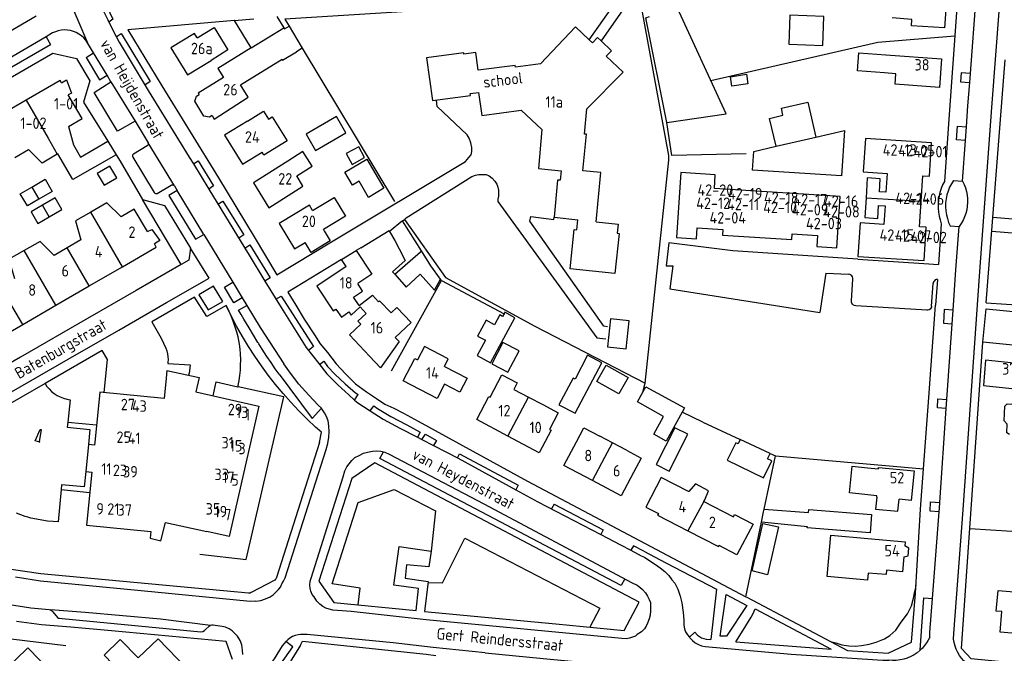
# Model space of a CAD drawing. Header units: metres. Extents: x 226218 to 240385, y 439369 to 449677.
# Tile 228 of 256: x 235729 to 235944, y 444626 to 444765. Entities that reach past the tile are written whole.
import ezdxf

# ---------------------------------------------------------------- set-up
doc = ezdxf.new("R2010")
doc.units = ezdxf.units.M
doc.header["$MEASUREMENT"] = 0
for name, color, linetype in [('BIJGEBOUW', 4, 'Continuous'), ('DAKRAND', 4, 'Continuous'), ('DAKRAND-BYG', 4, 'Continuous'), ('FUNKTIEAAND', 253, 'Continuous'), ('HEG', 253, 'Continuous'), ('HEK', 253, 'Continuous'), ('HOOFDGEBOUW', 4, 'Continuous'), ('HUISNUMMER', 253, 'Continuous'), ('KANTVERH', 253, 'Continuous'), ('OVLIJNOBJ', 253, 'Continuous'), ('RASTER', 253, 'Continuous'), ('STRAATNAAM', 253, 'Continuous'), ('TUSSENMUUR', 253, 'Continuous')]:
    doc.layers.add(name, color=color, linetype=linetype)
doc.styles.get("Standard").update_dxf_attribs({"font": 'iso.shx'})

msp = doc.modelspace()

# ---------------------------------------------------------------- linework, layer by layer
at = {"layer": 'BIJGEBOUW'}
for points in [[(235902.71, 444738.85), (235908.98, 444740.29), (235908.33, 444730.34), (235888.86, 444731.6), (235889.13, 444735.72), (235894.01, 444736.85)], [(235908.04, 444725.85), (235880.54, 444727.63), (235880.74, 444730.6), (235873.22, 444731.09), (235872.3, 444716.88), (235876.63, 444716.6), (235876.79, 444718.99), (235882.36, 444718.63), (235882.28, 444717.43), (235897.45, 444716.45), (235897.53, 444717.66), (235903.1, 444717.3), (235902.95, 444714.92), (235907.32, 444714.64), (235908.04, 444725.85)]]:
    msp.add_lwpolyline(points, dxfattribs=at)
at = {"layer": 'DAKRAND'}
for p, q in [((235784.98, 444765.17), (235786.48, 444762.73)), ((235779.33, 444758.34), (235775.68, 444764.3)), ((235779.35, 444758.32), (235779.33, 444758.34)), ((235790.49, 444758.29), (235789.22, 444757.51)), ((235838.36, 444744.72), (235842.86, 444740.49)), ((235748.01, 444737.92), (235749.86, 444734.96)), ((235799.08, 444712.08), (235802.27, 444714.03)), ((235800.09, 444710.57), (235799.08, 444712.08)), ((235802.97, 444702.02), (235801.73, 444703.87)), ((235807.4, 444703.08), (235807.15, 444702.84)), ((235803.17, 444701.72), (235804.43, 444700.25)), ((235836.72, 444683.63), (235839.92, 444681.97)), ((235839.92, 444681.97), (235843.03, 444680.36)), ((235858.29, 444671.98), (235855.5, 444673.43)), ((235861.37, 444670.37), (235858.29, 444671.98))]:
    msp.add_line(p, q, dxfattribs=at)
for points in [[(235775.68, 444764.3), (235775.66, 444764.33), (235779.94, 444764.72)], [(235767.55, 444760.52), (235771.24, 444762.8), (235774.27, 444757.89), (235770.58, 444755.61)], [(235786.48, 444762.73), (235786.63, 444762.5), (235787.61, 444763.08)], [(235787.61, 444763.08), (235789.32, 444760.25), (235790.49, 444758.29)], [(235853.22, 444760.07), (235850.22, 444762.92), (235842.57, 444754.88)], [(235855.83, 444759.86), (235855.02, 444760.62), (235853.89, 444759.43), (235853.22, 444760.07)], [(235852.65, 444745.05), (235860.58, 444753.03), (235856.93, 444756.52), (235858.07, 444757.72), (235855.83, 444759.86)], [(235917.74, 444752.87), (235911.83, 444753.31), (235912.12, 444757.25), (235918.03, 444756.81)], [(235737.87, 444750.69), (235738.97, 444751.33), (235740.11, 444748.47), (235739.39, 444748.05)], [(235770.79, 444743.57), (235770.21, 444743.21), (235769.02, 444743.45), (235767.05, 444746.66), (235767.38, 444747.77), (235767.98, 444748.14)], [(235778.53, 444742.34), (235782.02, 444744.5), (235783.11, 444742.75), (235783.95, 444743.27), (235787.21, 444738.01), (235782.13, 444734.87), (235781.71, 444735.53)], [(235739.44, 444741.16), (235740.5, 444737.18), (235742.04, 444734.47), (235748.01, 444737.92)], [(235736.96, 444735.12), (235733.7, 444733.16), (235730.71, 444736.11)], [(235749.86, 444734.96), (235740.4, 444729.6), (235737.11, 444735.21), (235736.96, 444735.12)], [(235789.31, 444730.35), (235792.67, 444732.48), (235790.64, 444735.67), (235787.35, 444733.57)], [(235750.93, 444721.44), (235747.84, 444724.5), (235744.3, 444722.46)], [(235792.77, 444722.77), (235797.5, 444725.63), (235799.95, 444721.59), (235795.12, 444718.67)], [(235744.3, 444722.46), (235740.94, 444720.51), (235742.13, 444716.35)], [(235854.74, 444720.32), (235859.52, 444719.81), (235859.31, 444717.85), (235859.76, 444717.8), (235858.82, 444709.01), (235849.01, 444710.06), (235849.92, 444718.62), (235850.51, 444718.56), (235850.74, 444720.75)], [(235756.66, 444718.18), (235757.61, 444718.65), (235759.37, 444716.21), (235758.2, 444715.53)], [(235795.3, 444718.36), (235796.62, 444716.18), (235792.43, 444713.64), (235791.11, 444715.82)], [(235736.3, 444712.98), (235733.24, 444716.03), (235729.77, 444714.05)], [(235729.77, 444714.05), (235726.43, 444712.15), (235727.61, 444707.95)], [(235802.27, 444714.03), (235805.72, 444708.88), (235802.62, 444706.8)], [(235802.97, 444702.02), (235805.84, 444704.27), (235807.15, 444702.84)], [(235807.4, 444703.08), (235809.92, 444700.42), (235811.15, 444701.59), (235814.27, 444698.3), (235810.79, 444695.01)], [(235797.83, 444701.25), (235799.04, 444699.46), (235800.66, 444700.67), (235801.17, 444699.9), (235803.17, 444701.72)], [(235821.56, 444688.71), (235822.41, 444690.33), (235817.22, 444693.04), (235815.69, 444690.11)], [(235945.02, 444673.85), (235944.4, 444674.2), (235944.48, 444676.09), (235943.85, 444676.79), (235943.99, 444680.05), (235944.51, 444680.56), (235945.54, 444680.47)], [(235913.38, 444660.7), (235910.04, 444661.04), (235910.63, 444666.89), (235913.97, 444666.56)], [(235878.45, 444659.51), (235878.46, 444659.54), (235879.26, 444661.5), (235876.39, 444663.05), (235874.97, 444661.39), (235874.92, 444661.33)], [(235916.03, 444660.14), (235915.77, 444657.52), (235920.64, 444657.04), (235920.91, 444659.65)], [(235878.27, 444659.16), (235884.72, 444655.84), (235884.96, 444656.3), (235889.04, 444654.2), (235885.48, 444647.51), (235881.56, 444649.59)], [(235914.15, 444643.54), (235914.01, 444641.98), (235905.17, 444642.79), (235906.01, 444651.83), (235914.07, 444651.09)], [(235921.95, 444647.07), (235922.88, 444647.32), (235923.04, 444648.97), (235922.17, 444649.46)]]:
    msp.add_lwpolyline(points, dxfattribs=at)
at = {"layer": 'DAKRAND-BYG'}
for p, q in [((235735.88, 444726.94), (235732.97, 444725.25)), ((235732.74, 444719.95), (235735.22, 444721.38)), ((235812.42, 444720.54), (235809.55, 444718.22)), ((235816.54, 444713.97), (235812.42, 444720.54)), ((235864.91, 444683.05), (235865.59, 444684.27)), ((235892.74, 444669.69), (235886.19, 444672.72))]:
    msp.add_line(p, q, dxfattribs=at)
for points in [[(235904.46, 444765.24), (235897.02, 444765.53), (235896.77, 444759.16), (235904.21, 444758.87), (235904.46, 444765.24)], [(235887.88, 444750.51), (235884.36, 444749.97), (235884.05, 444752.03), (235887.57, 444752.57), (235887.88, 444750.51)], [(235894.01, 444736.85), (235892.61, 444742.94), (235895.53, 444743.61), (235895.18, 444745.14), (235900.96, 444746.47), (235902.71, 444738.85)], [(235797.97, 444743.31), (235791.33, 444739.45), (235793.39, 444735.92), (235800.02, 444739.78), (235797.97, 444743.31)], [(235800.11, 444735.23), (235801.42, 444732.87), (235804.13, 444734.38), (235802.83, 444736.73), (235800.11, 444735.23)], [(235747.25, 444728.31), (235750, 444729.95), (235748.49, 444732.49), (235745.73, 444730.86), (235747.25, 444728.31)], [(235804.58, 444733.98), (235808.32, 444727.64), (235804.97, 444725.67), (235802.91, 444729.17), (235801.51, 444728.35), (235799.84, 444731.19), (235804.58, 444733.98)], [(235731.42, 444727.93), (235734.32, 444729.61), (235735.88, 444726.94)], [(235732.97, 444725.25), (235730.46, 444723.79), (235728.9, 444726.47), (235731.42, 444727.93)], [(235733.74, 444723.95), (235731.26, 444722.52), (235732.74, 444719.95)], [(235735.22, 444721.38), (235738, 444722.98), (235736.52, 444725.55), (235733.74, 444723.95)], [(235809.55, 444718.22), (235810.7, 444716.21), (235811.64, 444714.41)], [(235811.64, 444714.41), (235812.97, 444711.87), (235810.25, 444709.41), (235810.74, 444708.84)], [(235820.73, 444707.79), (235818.61, 444710.68), (235816.54, 444713.97)], [(235810.74, 444708.84), (235813.19, 444706), (235816.29, 444708.87), (235819.36, 444705.38), (235820.73, 444707.79)], [(235828.81, 444695.35), (235830.5, 444694.42), (235828.7, 444691.12), (235831.61, 444689.52), (235836.98, 444699.33), (235834.78, 444700.54), (235834.61, 444700.22)], [(235834.61, 444700.22), (235834.28, 444699.62), (235833.69, 444699.95), (235832.51, 444697.8), (235830.7, 444698.79), (235828.81, 444695.35)], [(235857.84, 444699.09), (235857.17, 444693.01), (235861.28, 444692.56), (235861.94, 444698.64), (235857.84, 444699.09)], [(235831.92, 444689.25), (235835.45, 444687.42), (235837.86, 444692.09), (235834.33, 444693.92), (235831.92, 444689.25)], [(235852.84, 444691.14), (235850.09, 444685.94), (235849.68, 444686.16), (235846.59, 444680.32), (235850.13, 444678.45), (235855.97, 444689.48), (235852.84, 444691.14)], [(235856.89, 444688.99), (235861.67, 444686.3), (235859.66, 444682.72), (235854.88, 444685.41), (235856.89, 444688.99)], [(235873.53, 444678.73), (235870.03, 444672.39), (235867.3, 444673.89), (235869.45, 444677.79), (235863.75, 444680.93), (235864.91, 444683.05)], [(235865.59, 444684.27), (235874.02, 444679.62), (235873.53, 444678.73)], [(235871.91, 444675.3), (235867.84, 444667.26), (235870.65, 444665.84), (235874.72, 444673.88), (235871.91, 444675.3)], [(235886.19, 444672.72), (235885.73, 444671.77), (235885.23, 444672.02), (235883.36, 444668.2)], [(235883.36, 444668.2), (235891.25, 444664.34), (235893.06, 444668.04), (235892.15, 444668.48), (235892.74, 444669.69)], [(235890.83, 444654.62), (235891.3, 444656.89), (235891.43, 444657.5)], [(235891.43, 444657.5), (235901.13, 444656.74), (235901.18, 444657.39), (235914.87, 444656.31)], [(235914.87, 444656.31), (235914.55, 444652.32), (235900.83, 444653.4), (235900.85, 444653.65), (235890.83, 444654.62)], [(235892.14, 444643.15), (235888.81, 444644.05), (235891.16, 444654.39), (235894.56, 444653.67), (235892.14, 444643.15)]]:
    msp.add_lwpolyline(points, dxfattribs=at)
at = {"layer": 'HEG'}
for p, q in [((235790.49, 444758.29), (235810.64, 444724.75)), ((235764.02, 444710.97), (235755.61, 444725.17)), ((235810, 444687.77), (235820.95, 444707.49)), ((235820.95, 444707.49), (235820.73, 444707.79)), ((235864.91, 444683.05), (235865.44, 444685.02)), ((235864.91, 444683.05), (235864.91, 444683.05)), ((235878.04, 444676.49), (235873.53, 444678.73)), ((235891.43, 444657.5), (235893.89, 444669.16)), ((235893.89, 444669.16), (235926.25, 444666.31)), ((235887.4, 444638.36), (235890.83, 444654.62)), ((235936.36, 444653.24), (235945.52, 444652.68))]:
    msp.add_line(p, q, dxfattribs=at)
for points in [[(235859.13, 444768.54), (235858.58, 444768.92), (235812.3, 444766.23), (235786.68, 444764.64), (235787.61, 444763.08)], [(235812.82, 444720.86), (235821.8, 444708.11), (235841.32, 444697.5), (235865.44, 444685.02), (235870.6, 444733.77), (235870.57, 444734.84), (235864.68, 444766.95), (235862.42, 444768.39), (235861.41, 444766.95), (235859.13, 444768.54)], [(235879.75, 444751.19), (235916.26, 444759.62), (235933.06, 444760.97)], [(235803.29, 444714.65), (235809.46, 444718.39), (235809.55, 444718.22)], [(235905.91, 444628.58), (235907.08, 444628.29), (235908.41, 444627.87), (235909.88, 444627.62), (235911.27, 444627.53), (235912.68, 444627.67), (235914.34, 444627.96), (235915.92, 444628.41), (235917.7, 444629.14), (235918.86, 444629.91), (235920.19, 444631.07), (235921.37, 444632.82), (235922.7, 444634.65), (235923.58, 444636.38), (235924.03, 444638.01), (235924.25, 444639.23), (235924.45, 444640.02), (235924.61, 444640.89)]]:
    msp.add_lwpolyline(points, dxfattribs=at)
at = {"layer": 'HEK'}
msp.add_lwpolyline([(235768.13, 444647.63), (235778.24, 444646.51), (235786.51, 444682.05), (235776.47, 444684.27)], dxfattribs=at)
at = {"layer": 'HOOFDGEBOUW'}
for p, q in [((235730.15, 444746.89), (235722.89, 444742.69)), ((235727.7, 444734.37), (235730.71, 444736.11)), ((235854.74, 444720.32), (235855.7, 444731.07)), ((235925.35, 444719.22), (235925.71, 444724.81)), ((235795.3, 444718.36), (235795.12, 444718.67)), ((235742.13, 444716.35), (235739.14, 444714.62)), ((235739.14, 444714.62), (235736.3, 444712.98)), ((235743.95, 444706.3), (235751.22, 444710.51)), ((235736.69, 444702.1), (235743.95, 444706.3)), ((235729.42, 444697.9), (235736.69, 444702.1)), ((235722.15, 444693.69), (235729.42, 444697.9)), ((235807.6, 444688.43), (235805.2, 444690.97)), ((235844.54, 444674.93), (235844.87, 444674.75)), ((235878.27, 444659.16), (235878.45, 444659.51)), ((235914.07, 444651.09), (235922.25, 444650.34)), ((235922.25, 444650.34), (235922.17, 444649.46))]:
    msp.add_line(p, q, dxfattribs=at)
for points in [[(235919.99, 444771.53), (235931.38, 444770.78), (235930.84, 444762.72), (235923.58, 444763.2), (235923.7, 444764.55), (235919.4, 444764.93)], [(235767.55, 444760.52), (235766.93, 444761.52), (235761.77, 444758.33), (235765.42, 444752.43), (235770.58, 444755.61)], [(235779.35, 444758.32), (235772.08, 444753.86), (235773.3, 444751.88)], [(235776.98, 444750.3), (235786.08, 444755.89), (235786.22, 444755.67), (235789.22, 444757.51)], [(235842.57, 444754.88), (235837.08, 444754.14), (235837.03, 444754.52), (235828.97, 444753.44), (235828.41, 444757.33), (235825.81, 444756.98), (235825.77, 444757.25), (235817.64, 444756.16), (235818.98, 444746.81), (235827.24, 444747.92), (235827.18, 444748.35), (235829.04, 444748.6), (235829.77, 444743.57), (235838.36, 444744.72)], [(235918.03, 444756.81), (235930.15, 444755.92), (235929.69, 444749.71), (235920.02, 444750.42), (235920.19, 444752.69), (235917.74, 444752.87)], [(235773.3, 444751.88), (235767.77, 444748.48), (235767.98, 444748.14)], [(235737.87, 444750.69), (235737.58, 444751.18), (235730.15, 444746.89)], [(235770.79, 444743.57), (235771.28, 444742.78), (235778.67, 444747.54), (235776.98, 444750.3)], [(235739.44, 444741.16), (235742.39, 444742.87), (235739.39, 444748.05)], [(235855.7, 444731.07), (235851.77, 444731.49), (235852.62, 444739.45), (235852.16, 444739.49), (235852.65, 444745.05)], [(235778.53, 444742.34), (235773.54, 444739.26), (235777.46, 444732.91), (235781.71, 444735.53)], [(235842.86, 444740.49), (235842.1, 444731.96), (235847.06, 444731.43), (235846.88, 444729.4), (235846.26, 444729.46), (235845.53, 444721.3), (235850.74, 444720.75)], [(235925.71, 444724.81), (235926.07, 444730.4), (235927.51, 444730.31), (235927.98, 444737.61), (235913.54, 444738.54), (235913.07, 444731.22), (235918.26, 444730.89), (235918, 444726.81), (235916.58, 444726.9), (235916.76, 444729.74), (235913.95, 444729.92), (235913.67, 444725.58)], [(235787.35, 444733.57), (235779.86, 444728.81), (235783.17, 444723.36), (235790.66, 444728.13), (235789.31, 444730.35)], [(235792.77, 444722.77), (235792.05, 444723.96), (235785.43, 444719.96), (235788.79, 444714.41), (235791.11, 444715.82)], [(235913.67, 444725.58), (235913.4, 444721.24), (235916.24, 444721.06), (235916.42, 444723.89), (235917.83, 444723.8), (235917.58, 444719.73), (235912.38, 444720.06), (235911.91, 444712.75), (235926.34, 444711.83), (235926.81, 444719.13), (235925.35, 444719.22)], [(235756.66, 444718.18), (235753.81, 444723.11), (235750.93, 444721.44)], [(235751.22, 444710.51), (235758.62, 444714.79), (235758.2, 444715.53)], [(235800.09, 444710.57), (235793.66, 444706.25), (235797.27, 444700.88), (235797.83, 444701.25)], [(235801.73, 444703.87), (235803.7, 444705.19), (235802.62, 444706.8)], [(235805.2, 444690.97), (235800.82, 444695.58), (235803.31, 444697.94), (235802.68, 444698.6), (235804.43, 444700.25)], [(235957.9, 444698), (235957.34, 444692.22), (235939.18, 444693.98), (235939.89, 444701.29), (235947.33, 444700.57), (235947.18, 444699.03), (235957.9, 444698)], [(235810.79, 444695.01), (235811.67, 444694.15), (235807.6, 444688.43)], [(235821.6, 444684.8), (235819.97, 444681.66), (235812.54, 444685.53), (235815.09, 444690.42), (235815.69, 444690.11)], [(235947.44, 444689.25), (235939.78, 444690.05), (235939.37, 444684.54), (235946.93, 444683.76)], [(235760.95, 444687.79), (235760.79, 444686.11), (235760.36, 444681.68), (235746.28, 444683.09), (235745.25, 444672.8), (235745.12, 444671.51), (235743.8, 444671.64), (235743.21, 444665.72), (235744.52, 444665.58), (235743.36, 444654), (235757.45, 444652.59), (235757.3, 444651.15), (235759.64, 444650.59), (235760.6, 444654.59), (235769.68, 444652.63)], [(235760.95, 444687.79), (235767.96, 444686.27), (235767.23, 444683.16), (235781.05, 444680.04), (235774.56, 444651.52), (235769.68, 444652.63)], [(235821.56, 444688.71), (235826.51, 444686.13), (235824.92, 444683.07), (235821.6, 444684.8)], [(235831.59, 444681.96), (235834.14, 444686.9), (235837.49, 444685.11), (235836.72, 444683.63)], [(235835.43, 444673.44), (235828.64, 444677.07), (235831.26, 444682.14), (235831.59, 444681.96)], [(235843.03, 444680.36), (235846.41, 444678.55), (235844.54, 444674.93)], [(235844.87, 444674.75), (235842.23, 444669.81), (235835.43, 444673.44)], [(235850.39, 444672.2), (235852.03, 444675.28), (235855.5, 444673.43)], [(235853.9, 444663.74), (235847.65, 444667.07), (235850.39, 444672.2)], [(235861.37, 444670.37), (235864.55, 444668.68), (235862.88, 444665.54)], [(235913.97, 444666.56), (235916.4, 444666.31), (235916.43, 444666.63), (235924.18, 444665.85), (235923.54, 444659.39), (235920.91, 444659.65)], [(235862.88, 444665.54), (235860.15, 444660.42), (235853.9, 444663.74)], [(235874.92, 444661.33), (235868.92, 444664.42), (235865.58, 444657.94), (235868.33, 444656.52)], [(235916.03, 444660.14), (235916.06, 444660.43), (235913.38, 444660.7)], [(235868.33, 444656.52), (235868.14, 444656.15), (235874.77, 444652.73)], [(235874.77, 444652.73), (235881.41, 444649.31), (235881.56, 444649.59)], [(235921.95, 444647.07), (235921.65, 444643.83), (235918.13, 444644.16), (235918.04, 444643.18), (235914.15, 444643.54)], [(235943.35, 444635.09), (235942.09, 444635.21), (235942.51, 444639.71), (235946.04, 444639.39), (235945.69, 444635.66)], [(235950.58, 444629.92), (235942.94, 444630.62), (235943.35, 444635.09)], [(235713.58, 444614.99), (235723.42, 444604.75), (235727.74, 444608.9), (235741.57, 444594.51), (235755.15, 444607.6), (235747.44, 444615.62), (235744.53, 444612.82), (235735.92, 444621.77), (235735.84, 444621.69), (235730.56, 444627.18), (235720.04, 444617.07), (235717.98, 444619.22)]]:
    msp.add_lwpolyline(points, dxfattribs=at)
at = {"layer": 'KANTVERH'}
for p, q in [((235737.8, 444773.09), (235743.58, 444759.45)), ((235936.48, 444752.74), (235937.94, 444771.82)), ((235853.22, 444760.07), (235859.13, 444768.54)), ((235645.94, 444714.97), (235732.4, 444765.33)), ((235860.53, 444766.67), (235855.83, 444759.86)), ((235734.52, 444760.76), (235726.08, 444755.84)), ((235735.95, 444761.61), (235734.52, 444760.76)), ((235734.52, 444760.76), (235735.47, 444759.11)), ((235727.06, 444754.22), (235735.47, 444759.11)), ((235744.92, 444757.27), (235743.58, 444759.45)), ((235660.15, 444712.99), (235735.99, 444757.22)), ((235735.99, 444757.22), (235741.16, 444756)), ((235743.3, 444756.21), (235744.92, 444757.27)), ((235743.3, 444756.21), (235746.23, 444751.37)), ((235747.9, 444752.36), (235744.92, 444757.27)), ((235741.16, 444756), (235744.11, 444751.11)), ((235939.94, 444702.58), (235944.04, 444755.7)), ((235746.23, 444751.37), (235747.9, 444752.36)), ((235748.66, 444750.89), (235747.9, 444752.36)), ((235936.33, 444750.74), (235936.48, 444752.74)), ((235744.11, 444751.11), (235742.69, 444746.46)), ((235745.03, 444748.57), (235748.66, 444750.89)), ((235748.66, 444750.89), (235754.02, 444742.34)), ((235750.15, 444740.11), (235745.03, 444748.57)), ((235742.69, 444746.46), (235748.01, 444737.92)), ((235754.02, 444742.34), (235750.15, 444740.11)), ((235754.02, 444742.34), (235756.83, 444737.6)), ((235931.68, 444741.75), (235930.78, 444729.16)), ((235935.39, 444738.09), (235935.61, 444741.08)), ((235756.64, 444736.92), (235753.63, 444735.12)), ((235762.56, 444728.16), (235756.83, 444737.6)), ((235749.86, 444734.96), (235750.69, 444733.61)), ((235750.69, 444733.61), (235755.61, 444725.17)), ((235753.5, 444734.43), (235758.16, 444726.72)), ((235766.75, 444732.96), (235767.76, 444733.63)), ((235766.75, 444732.96), (235770.1, 444727.45)), ((235758.84, 444726.54), (235761.87, 444728.35)), ((235761.87, 444728.35), (235762.03, 444728.42)), ((235762.03, 444728.42), (235762.21, 444728.41)), ((235762.56, 444728.16), (235763.17, 444727.14)), ((235932.79, 444729.38), (235934.72, 444729.24)), ((235769.01, 444717.57), (235763.17, 444727.14)), ((235770.1, 444727.45), (235777.93, 444714.59)), ((235812.42, 444720.54), (235812.82, 444720.86)), ((235932.08, 444719.41), (235934.01, 444719.27)), ((235777.93, 444714.59), (235779.08, 444715.32)), ((235870.59, 444715.72), (235869.99, 444710.73)), ((235884.59, 444713.94), (235870.59, 444715.72)), ((235803.29, 444714.65), (235802.27, 444714.03)), ((235911.88, 444712.16), (235884.59, 444713.94)), ((235911.88, 444712.16), (235926.3, 444711.22)), ((235926.3, 444711.22), (235929.49, 444711.01)), ((235869.99, 444710.73), (235871.43, 444710.67)), ((235871.43, 444710.67), (235870.81, 444705.65)), ((235904.91, 444709.11), (235903.56, 444700.51)), ((235904.91, 444709.11), (235909.85, 444708.84)), ((235910.49, 444703.02), (235910.8, 444707.77)), ((235928.01, 444701.9), (235928.32, 444706.8)), ((235929.26, 444707.74), (235928.87, 444702.12)), ((235870.81, 444705.65), (235903.56, 444700.51)), ((235774.01, 444701.78), (235773.86, 444702.05)), ((235776.58, 444700.99), (235778.36, 444702.06)), ((235926.95, 444700.97), (235911.43, 444701.96)), ((235927.38, 444681.9), (235928.87, 444702.12)), ((235932.5, 444698), (235932.71, 444701)), ((235931.35, 444681.48), (235932.5, 444698)), ((235759.08, 444695.87), (235759.67, 444694.86)), ((235759.67, 444694.86), (235760.2, 444693.82)), ((235760.2, 444693.82), (235760.7, 444692.71)), ((235781.77, 444692.47), (235781.03, 444693.64)), ((235760.7, 444692.71), (235760.91, 444692.14)), ((235760.91, 444692.14), (235761.07, 444691.48)), ((235761.07, 444691.48), (235761.16, 444690.8)), ((235782.79, 444690.9), (235781.77, 444692.47)), ((235761.18, 444690.21), (235761.14, 444689.62)), ((235761.16, 444690.8), (235761.18, 444690.21)), ((235783.7, 444689.53), (235782.79, 444690.9)), ((235784.62, 444688.18), (235783.7, 444689.53)), ((235765.78, 444687.22), (235765.67, 444686.76)), ((235765.88, 444687.76), (235765.78, 444687.22)), ((235765.96, 444688.41), (235765.88, 444687.76)), ((235766, 444689.05), (235765.96, 444688.41)), ((235785.45, 444687.04), (235784.62, 444688.18)), ((235785.45, 444687.04), (235792.7, 444677.34)), ((235776.47, 444684.27), (235776.52, 444684.54)), ((235801.95, 444681.34), (235802.69, 444682.53)), ((235926.25, 444666.31), (235927.38, 444681.9)), ((235931.21, 444679.49), (235931.35, 444681.48)), ((235792.7, 444677.34), (235794.67, 444679.57)), ((235805.33, 444678.99), (235806.13, 444680.06)), ((235929.78, 444658.94), (235931.21, 444679.49)), ((235815.68, 444673.22), (235816.66, 444672.72)), ((235816.66, 444672.72), (235819.21, 444671.41)), ((235837.67, 444662.71), (235837.15, 444661.75)), ((235845.53, 444658.57), (235844.98, 444657.54)), ((235845.53, 444658.57), (235856.23, 444652.96)), ((235928.2, 444638), (235929.64, 444656.95)), ((235856.23, 444652.96), (235855.7, 444651.96)), ((235855.7, 444651.96), (235857.11, 444651.22)), ((235857.11, 444651.22), (235860.02, 444649.71)), ((235860.02, 444649.71), (235862.32, 444648.5)), ((235862.32, 444648.5), (235864.58, 444647.33)), ((235864.58, 444647.33), (235865.25, 444646.98)), ((235865.11, 444648.31), (235869.92, 444645.79)), ((235874.64, 444630.03), (235875.07, 444629.51)), ((235875.07, 444629.51), (235876.3, 444630.6)), ((235790.15, 444627.78), (235780.5, 444612.4)), ((235885.24, 444628.53), (235906.07, 444626.91))]:
    msp.add_line(p, q, dxfattribs=at)
for points in [[(235932.8, 444629.08), (235932.83, 444630.28), (235934.88, 444657.34), (235938.51, 444709.45), (235941.13, 444745.29), (235944.42, 444788.33), (235947.25, 444831.33)], [(235937.3, 444818.83), (235935.59, 444794.84), (235934.3, 444778.29), (235931.68, 444741.75)], [(235744.09, 444773.26), (235745.26, 444773.64), (235745.57, 444772.72), (235747.16, 444768.87), (235749.13, 444764.65), (235748.28, 444763.99)], [(235744.09, 444773.26), (235744.26, 444772.73), (235745.21, 444770.19), (235746.67, 444767.28), (235748.06, 444764.45), (235749.19, 444762.08)], [(235775.68, 444764.3), (235752.43, 444762.29), (235759.83, 444750.05), (235772.2, 444729.94), (235780, 444717.04), (235784.95, 444708.74)], [(235743.58, 444759.45), (235743.2, 444760), (235742.76, 444760.51), (235742.27, 444760.97), (235741.72, 444761.36), (235741.14, 444761.69), (235740.52, 444761.95), (235739.87, 444762.13), (235739.21, 444762.24), (235738.53, 444762.27), (235737.86, 444762.22), (235737.2, 444762.09), (235736.56, 444761.88), (235735.95, 444761.61)], [(235749.19, 444762.08), (235750.47, 444759.62), (235752.9, 444755.6), (235756.86, 444749.01), (235765.83, 444734.46), (235766.75, 444732.96)], [(235749.86, 444760.79), (235750.93, 444761.47), (235757.3, 444750.99), (235756.13, 444750.22)], [(235936.48, 444752.74), (235934.44, 444752.88), (235934.3, 444750.89), (235936.33, 444750.74)], [(235935.61, 444741.08), (235935.94, 444745.68), (235936.33, 444750.74)], [(235784.95, 444708.74), (235796.92, 444715.96), (235826.17, 444733.53), (235826.88, 444734.35), (235827.39, 444734.94), (235827.58, 444735.7), (235827.58, 444736.55), (235827.3, 444737.6), (235826.96, 444738.58), (235826.51, 444739.32), (235820.01, 444745.56), (235819.86, 444746.93)], [(235935.39, 444738.09), (235933.4, 444738.23), (235933.62, 444741.22), (235935.61, 444741.08)], [(235756.64, 444736.92), (235756.79, 444737.05), (235756.88, 444737.22), (235756.89, 444737.41), (235756.83, 444737.6)], [(235934.72, 444729.24), (235934.74, 444729.24), (235935.39, 444738.09)], [(235753.63, 444735.12), (235753.51, 444735.02), (235753.43, 444734.88), (235753.4, 444734.72), (235753.42, 444734.57), (235753.5, 444734.43)], [(235767.76, 444733.63), (235771.11, 444728.19), (235770.1, 444727.45)], [(235812.82, 444720.86), (235813.21, 444721.18), (235827.56, 444730.2), (235828.32, 444730.54), (235829.05, 444730.65), (235829.93, 444730.68), (235830.66, 444730.65), (235831.31, 444730.34), (235831.96, 444729.89), (235832.55, 444729.24), (235833.04, 444728.53), (235833.23, 444727.88), (235833.38, 444727.21), (235833.4, 444726.67), (235833.35, 444725.96), (235833.26, 444725.26), (235833.26, 444724.78), (235854.88, 444694.96), (235856.83, 444694.73)], [(235762.21, 444728.41), (235762.31, 444728.38), (235762.41, 444728.32)], [(235762.41, 444728.32), (235762.49, 444728.25), (235762.56, 444728.16)], [(235930.78, 444729.16), (235930.4, 444728.38), (235930.08, 444727.58), (235929.83, 444726.75), (235929.63, 444725.9), (235929.51, 444725.04), (235929.44, 444724.17), (235929.45, 444723.31), (235929.52, 444722.44), (235929.66, 444721.58), (235929.86, 444720.74), (235930.12, 444719.91)], [(235932.79, 444729.38), (235932.32, 444728.64), (235931.92, 444727.86), (235931.6, 444727.05), (235931.34, 444726.22), (235931.16, 444725.36), (235931.06, 444724.49), (235931.04, 444723.62), (235931.1, 444722.74), (235931.23, 444721.88), (235931.44, 444721.03), (235931.72, 444720.2), (235932.08, 444719.41)], [(235934.72, 444729.24), (235935.08, 444728.51), (235935.37, 444727.76), (235935.59, 444726.97), (235935.74, 444726.18), (235935.83, 444725.37), (235935.84, 444724.56), (235935.79, 444723.75), (235935.66, 444722.95), (235935.46, 444722.16), (235935.19, 444721.39), (235934.86, 444720.65), (235934.47, 444719.94), (235934.01, 444719.27)], [(235758.16, 444726.72), (235758.29, 444726.58), (235758.47, 444726.5), (235758.66, 444726.48), (235758.84, 444726.54)], [(235763.17, 444727.14), (235761.38, 444726.05), (235767.19, 444716.5), (235769.01, 444717.57)], [(235755.61, 444725.17), (235760.43, 444723.89), (235766.09, 444714.54), (235765.69, 444711.93), (235764.02, 444710.97)], [(235772.09, 444724.18), (235773.17, 444724.83), (235777.73, 444717.45), (235776.64, 444716.71)], [(235941.39, 444721.3), (235951.06, 444720.54), (235951.63, 444720.46), (235951.94, 444720.49), (235952.16, 444720.66), (235952.3, 444720.83), (235952.36, 444721.11), (235961.93, 444720.12), (235962.33, 444720.07), (235962.84, 444720.09), (235963.26, 444720.26), (235963.54, 444720.6), (235963.88, 444721.22), (235963.99, 444721.73)], [(235857.16, 444697.33), (235856.4, 444697.5), (235840.21, 444720.43), (235840.44, 444721.47), (235845.47, 444720.8), (235845.53, 444721.3)], [(235930.12, 444719.91), (235929.8, 444715.34), (235929.49, 444711.01)], [(235769.01, 444717.57), (235775.34, 444707.11), (235777.36, 444703.69), (235778.36, 444702.06), (235781.33, 444697.22), (235786.46, 444689.24)], [(235932.71, 444701), (235933.32, 444709.82), (235934.01, 444719.27)], [(235941.15, 444718.28), (235965.3, 444716.31), (235965.8, 444716.11), (235966.29, 444715.86), (235966.68, 444715.55), (235966.93, 444715.18), (235967.1, 444714.73), (235967.1, 444714.25), (235966.68, 444708.54)], [(235779.08, 444715.32), (235783.51, 444708.08), (235782.34, 444707.36)], [(235690.46, 444665.66), (235692.03, 444662.94), (235704.62, 444670.22), (235715.46, 444676.46), (235727, 444683.13), (235739.37, 444690.27), (235750.43, 444696.65), (235760.86, 444702.65), (235770.13, 444708.01), (235766.09, 444714.54)], [(235777.93, 444714.59), (235778.9, 444713), (235782.34, 444707.36)], [(235764.02, 444710.97), (235754.21, 444705.3), (235743.58, 444699.18), (235728.92, 444690.71), (235712.95, 444681.5), (235699.35, 444673.69), (235690, 444668.25), (235690.78, 444666.91)], [(235799.08, 444712.08), (235787.35, 444704.93), (235789.1, 444702.07), (235790.95, 444699.03), (235793.15, 444695.64), (235794.44, 444693.64), (235795.99, 444691.72), (235797.93, 444689.3), (235799.92, 444687.09), (235802.17, 444684.87), (235804.54, 444683.13), (235806.72, 444681.7), (235808.51, 444680.46), (235810.54, 444679.6), (235812.65, 444678.49), (235815.82, 444676.74), (235839.69, 444663.61), (235887.4, 444638.36)], [(235910.8, 444707.77), (235910.78, 444708.03), (235910.69, 444708.28), (235910.55, 444708.5), (235910.35, 444708.67), (235910.11, 444708.79), (235909.85, 444708.84)], [(235777.36, 444703.69), (235775.59, 444702.63), (235773.52, 444706), (235775.34, 444707.11)], [(235782.34, 444707.36), (235785.88, 444701.55), (235791.35, 444692.85), (235794.09, 444689.38), (235795.84, 444687.07), (235798.28, 444684.65), (235800.67, 444682.46), (235801.95, 444681.34)], [(235929.26, 444707.74), (235929.02, 444707.7), (235928.8, 444707.6), (235928.61, 444707.45), (235928.46, 444707.26), (235928.36, 444707.04), (235928.32, 444706.8)], [(235773.15, 444702.88), (235771.13, 444706.24), (235767.88, 444704.35), (235769.98, 444701.04), (235773.15, 444702.88)], [(235773.86, 444702.05), (235769.62, 444699.59), (235766.94, 444703.81), (235757.63, 444698.46), (235759.08, 444695.87)], [(235784.75, 444703.4), (235785.9, 444704.08), (235792.94, 444693.05), (235791.88, 444692.18)], [(235911.43, 444701.96), (235911.17, 444702.01), (235910.94, 444702.12), (235910.74, 444702.29), (235910.59, 444702.51), (235910.51, 444702.76), (235910.49, 444703.02)], [(235793.41, 444675.45), (235791.55, 444677.21), (235789.74, 444679.01), (235787.99, 444680.88), (235786.3, 444682.79), (235784.66, 444684.75), (235783.09, 444686.77), (235781.57, 444688.82), (235780.12, 444690.93), (235778.74, 444693.08), (235777.42, 444695.26), (235776.16, 444697.49), (235774.98, 444699.75), (235773.86, 444702.05)], [(235775.02, 444699.55), (235774.53, 444700.68), (235774.01, 444701.78)], [(235777.75, 444699.07), (235777.17, 444700.03), (235776.58, 444700.99)], [(235928.01, 444701.9), (235927.96, 444701.65), (235927.84, 444701.41), (235927.67, 444701.22), (235927.45, 444701.07), (235927.2, 444700.99), (235926.95, 444700.97)], [(235932.71, 444701), (235930.77, 444701.13), (235930.56, 444698.14), (235932.5, 444698)], [(235794.28, 444672.06), (235784.89, 444642.59), (235784.8, 444642.35), (235784.67, 444642.17), (235784.49, 444641.97), (235779.37, 444639.29), (235779.14, 444639.16), (235778.74, 444639.11), (235745.09, 444642.3), (235733.42, 444643.36), (235726.92, 444644.31), (235720.64, 444645.72), (235714.28, 444647.63), (235708.37, 444649.59), (235702.95, 444651.91), (235697.05, 444655.01), (235692.05, 444657.98), (235688.5, 444660.36), (235684.21, 444663.69), (235680.69, 444666.93), (235676.98, 444670.57), (235671.83, 444675.87), (235665.04, 444682.77), (235649.63, 444698.98)], [(235775.86, 444697.26), (235775.46, 444698.41), (235775.02, 444699.55)], [(235778.92, 444697.15), (235778.33, 444698.11), (235777.75, 444699.07)], [(235776.47, 444695.16), (235776.19, 444696.22), (235775.86, 444697.26)], [(235780.83, 444693.96), (235779.88, 444695.55), (235778.92, 444697.15)], [(235776.79, 444693.58), (235776.65, 444694.38), (235776.47, 444695.16)], [(235781.03, 444693.64), (235780.93, 444693.8), (235780.83, 444693.96)], [(235959.73, 444622.55), (235936.65, 444624.77), (235934.54, 444627.03), (235936.14, 444650.19), (235939.22, 444693.98)], [(235747.23, 444682.99), (235747.92, 444690.21), (235746.76, 444692.2), (235734.31, 444684.98)], [(235777.01, 444691.44), (235776.92, 444692.51), (235776.79, 444693.58)], [(235761.14, 444689.62), (235761.14, 444689.33), (235766, 444689.05)], [(235777.04, 444688.97), (235777.05, 444690.2), (235777.01, 444691.44)], [(235794.3, 444689.11), (235795.19, 444689.87), (235796.04, 444688.71), (235797.62, 444687), (235799.85, 444684.87), (235802.13, 444682.94), (235802.69, 444682.53)], [(235776.87, 444686.74), (235776.98, 444687.85), (235777.04, 444688.97)], [(235794.67, 444679.57), (235794.01, 444680.27), (235791.94, 444682.45), (235789.76, 444684.85), (235787.93, 444687.24), (235786.46, 444689.24)], [(235771.06, 444682.29), (235771.72, 444685.34), (235776.46, 444684.24), (235776.47, 444684.27)], [(235776.52, 444684.54), (235776.72, 444685.64), (235776.87, 444686.74)], [(235734.31, 444684.98), (235723.64, 444678.85), (235710.62, 444671.34), (235712.13, 444668.89)], [(235734.31, 444684.98), (235734.73, 444684.35), (235735.2, 444683.77), (235735.74, 444683.24), (235736.32, 444682.77), (235736.95, 444682.36), (235737.62, 444682.02), (235738.32, 444681.75), (235739.05, 444681.55), (235739.79, 444681.43)], [(235739.79, 444681.43), (235739.27, 444676.51), (235745.56, 444675.9)], [(235801.95, 444681.34), (235802.64, 444680.74), (235805.1, 444679.13), (235805.33, 444678.99)], [(235931.21, 444679.49), (235929.25, 444679.63), (235929.39, 444681.62), (235931.35, 444681.48)], [(235780.37, 444637.4), (235781.42, 444637.55), (235782.47, 444637.88), (235783.52, 444638.32), (235784.15, 444638.78), (235784.83, 444639.4), (235785.31, 444639.92), (235785.76, 444640.47), (235786.05, 444641.14), (235786.39, 444641.77), (235786.74, 444642.47), (235795.7, 444670.53), (235796.11, 444671.86), (235796.28, 444673.27), (235796.36, 444674.39), (235796.32, 444675.7), (235796.15, 444676.83), (235795.79, 444677.79), (235795.35, 444678.58), (235794.81, 444679.42), (235794.67, 444679.57)], [(235805.33, 444678.99), (235808.2, 444677.19), (235811.84, 444675.2), (235815.68, 444673.22)], [(235806.13, 444680.06), (235806.94, 444679.5), (235809.85, 444677.78), (235813.33, 444675.95), (235816.27, 444674.33), (235815.68, 444673.22)], [(235739.27, 444676.51), (235739.17, 444675.43), (235744.13, 444674.94), (235743.8, 444671.64)], [(235732.18, 444672.46), (235733.24, 444674.93), (235733.44, 444674.91), (235733.02, 444672.22), (235733.17, 444672.14), (235732.18, 444672.46)], [(235794.28, 444672.06), (235794.67, 444674.34), (235793.41, 444675.45)], [(235816.66, 444672.72), (235817.42, 444673.9), (235819.84, 444672.49), (235819.21, 444671.41)], [(235800.74, 444667.44), (235801.31, 444668.17), (235801.99, 444668.76), (235802.92, 444669.22), (235803.91, 444669.75), (235804.78, 444669.98), (235805.86, 444670.18), (235806.82, 444670.26), (235807.69, 444670.18), (235808.54, 444669.95), (235809.47, 444669.5), (235830.15, 444658.69), (235862.57, 444641.41), (235863.67, 444640.88), (235864.27, 444640.45), (235864.86, 444639.95), (235865.48, 444639.24), (235865.93, 444638.45), (235866.3, 444637.77)], [(235860.99, 444642.26), (235860.2, 444640.82), (235807.46, 444668.6), (235808.22, 444670.04)], [(235819.21, 444671.41), (235824.53, 444668.67), (235837.15, 444661.75)], [(235824.42, 444668.73), (235824.83, 444669.62), (235837.67, 444662.71)], [(235743.21, 444665.72), (235742.88, 444662.36), (235737.91, 444662.84), (235737.8, 444661.78), (235744.08, 444661.16)], [(235866.53, 444634.35), (235866.27, 444633.51), (235865.96, 444632.58), (235865.65, 444631.9), (235865.26, 444631.3), (235864.61, 444630.65), (235863.7, 444630.09), (235863.31, 444629.75), (235862.63, 444629.55), (235862.01, 444629.3), (235861.3, 444629.18), (235860.34, 444629.24), (235817.58, 444633.3), (235801.2, 444635.1), (235798.21, 444635.38), (235797.19, 444635.44), (235796.4, 444635.61), (235795.64, 444635.83), (235794.99, 444636.23), (235794.34, 444636.71), (235793.69, 444637.41), (235793.1, 444638.32), (235792.7, 444638.85), (235792.39, 444639.59), (235792.22, 444640.18), (235792.14, 444640.89), (235792.22, 444641.76), (235792.42, 444642.41), (235799.47, 444664.58), (235799.84, 444665.85), (235800.26, 444666.73), (235800.74, 444667.44)], [(235864.1, 444637.18), (235806.39, 444667.64), (235801.31, 444664.22), (235794.14, 444641.73), (235797.39, 444637.1), (235815.38, 444635.36), (235815.92, 444640.16), (235810.49, 444640.89), (235811.68, 444649.31), (235818.65, 444648.29), (235818.15, 444644.88), (235813.26, 444645.33), (235812.95, 444642.39), (235818.01, 444641.68), (235817.22, 444635.16), (235845.88, 444632.43), (235860.82, 444630.99), (235864.1, 444637.18)], [(235887.4, 444638.36), (235887.65, 444638.23), (235909.6, 444626.63), (235918.52, 444626.04), (235923.61, 444628.44), (235924.51, 444639.11), (235925.6, 444657.47), (235926.25, 444666.31)], [(235737.8, 444661.78), (235737.2, 444654.72), (235736.06, 444654.78)], [(235837.15, 444661.75), (235841.95, 444659.12), (235855.7, 444651.96)], [(235929.64, 444656.95), (235927.65, 444657.09), (235927.79, 444659.08), (235929.78, 444658.94)], [(235929.64, 444656.95), (235929.69, 444657.72), (235929.78, 444658.94)], [(235729.96, 444655.92), (235729.01, 444656.26), (235728.06, 444656.64)], [(235731.21, 444655.55), (235730.58, 444655.72), (235729.96, 444655.92)], [(235733.62, 444655.06), (235732.41, 444655.28), (235731.21, 444655.55)], [(235736.06, 444654.78), (235734.83, 444654.89), (235733.62, 444655.06)], [(235865.11, 444648.31), (235862.89, 444649.48), (235862.32, 444648.5)], [(235865.25, 444646.98), (235868.22, 444645.06), (235868.73, 444644.64), (235869.69, 444643.84), (235870.56, 444642.97), (235871.27, 444642.07), (235871.92, 444641.33), (235872.57, 444639.98), (235873.08, 444638.51), (235873.45, 444637.01), (235873.73, 444634.89), (235873.84, 444633.26), (235873.9, 444632.13), (235874.01, 444631.31), (235874.24, 444630.71), (235874.64, 444630.03)], [(235869.92, 444645.79), (235881.02, 444639.98), (235879.79, 444628.99)], [(235780.37, 444637.4), (235779.09, 444637.33), (235755.31, 444639.68), (235733.33, 444641.77), (235727.85, 444642.65)], [(235866.3, 444637.77), (235866.56, 444637.09), (235866.61, 444636.16), (235866.61, 444635.26), (235866.53, 444634.35)], [(235887.62, 444636.45), (235883.16, 444629.73), (235881.81, 444629.76), (235883.08, 444638.82), (235887.62, 444636.45)], [(235925.49, 444626.64), (235926.31, 444638.14), (235928.2, 444638)], [(235927.61, 444629.49), (235927.63, 444630.53), (235928.2, 444638)], [(235726.1, 444636.71), (235731.24, 444635.96), (235735.24, 444635.54), (235735.47, 444635.48), (235735.73, 444635.32), (235735.99, 444635.03), (235737, 444633.82), (235737.26, 444633.69), (235737.49, 444633.64), (235738.02, 444633.58), (235768.38, 444630.71), (235768.8, 444630.78), (235769.11, 444630.97), (235769.35, 444631.22), (235770.19, 444631.92), (235770.48, 444632.1), (235759.54, 444633.48), (235743.04, 444634.9), (235735.51, 444635.46)], [(235885.24, 444628.53), (235886.81, 444631.08), (235888.56, 444633.88), (235889.04, 444634.67), (235889.46, 444635.69), (235906.07, 444626.91)], [(235775.27, 444624.62), (235773.9, 444628.55), (235748.83, 444630.9), (235739.93, 444631.73), (235733.51, 444632.23), (235728.08, 444632.96)], [(235777.53, 444625.72), (235777.46, 444626.66), (235777.29, 444627.86), (235776.96, 444628.76), (235776.36, 444629.75), (235775.72, 444630.36), (235775.2, 444630.91), (235774.52, 444631.31), (235773.74, 444631.68), (235773.04, 444631.87), (235771.45, 444632.09), (235771.05, 444632.12), (235770.74, 444632.13), (235770.48, 444632.1)], [(235765.99, 444608.72), (235764.17, 444609.85), (235759.12, 444604.97), (235746.99, 444617.57), (235751.12, 444621.56), (235747.24, 444625.59), (235750.75, 444628.98), (235754.64, 444624.96), (235759, 444629.17), (235769.34, 444618.47), (235764.95, 444614.23), (235768.16, 444612.25)], [(235830.44, 444626.07), (235819.08, 444627.28), (235810.34, 444628.26), (235791.55, 444630.07), (235790.68, 444630.1), (235790.11, 444630.08), (235789.59, 444630.01), (235788.93, 444629.91), (235788.36, 444629.65), (235787.8, 444629.32), (235787.33, 444628.96), (235786.96, 444628.59), (235786.95, 444628.58)], [(235875.07, 444629.51), (235875.2, 444629.36), (235875.74, 444628.77), (235876.36, 444628.26), (235877.04, 444627.89), (235877.74, 444627.61), (235878.53, 444627.44), (235897.34, 444625.83), (235916.15, 444624.54), (235917.37, 444624.46), (235918.64, 444624.46)], [(235876.3, 444630.6), (235876.87, 444629.97), (235877.28, 444629.63), (235877.73, 444629.39), (235878.23, 444629.19), (235878.78, 444629.07), (235879.79, 444628.99)], [(235927.61, 444629.49), (235927.28, 444628.85), (235926.9, 444628.25), (235926.48, 444627.67), (235926, 444627.14), (235925.49, 444626.64)], [(235786.95, 444628.58), (235786.54, 444628.15), (235786.14, 444627.63), (235784.34, 444624.75), (235784.16, 444624.49), (235784, 444624.26), (235783.94, 444623.99), (235783.94, 444623.73), (235784.43, 444622.5), (235784.58, 444622.26), (235784.63, 444622.05), (235784.61, 444621.9)], [(235784.61, 444621.9), (235788.47, 444627.41), (235786.95, 444628.58)], [(235790.14, 444627.76), (235790.52, 444628.64), (235817.58, 444625.77), (235819.66, 444625.54)], [(235935.6, 444623.81), (235935.04, 444624.33), (235934.54, 444624.9), (235934.09, 444625.52), (235933.7, 444626.17), (235933.37, 444626.86), (235933.11, 444627.58), (235932.92, 444628.32), (235932.8, 444629.08)], [(235830.44, 444626.07), (235843.17, 444624.86), (235851.65, 444624.04), (235863.42, 444622.77), (235873.9, 444621.9), (235885.62, 444620.78), (235895.54, 444619.82), (235903.39, 444619.14), (235908.67, 444618.55), (235913.19, 444618.13), (235916.77, 444617.59), (235919.01, 444617.2), (235920.42, 444616.58), (235921.66, 444615.76), (235922.9, 444614.68), (235923.78, 444613.05), (235924.4, 444611.38), (235924.6, 444609.83), (235924.52, 444607.99), (235924.32, 444606.18), (235924.09, 444603.19), (235923.93, 444601.2)], [(235925.49, 444626.64), (235924.85, 444626.12), (235924.17, 444625.66), (235923.44, 444625.27), (235922.68, 444624.95), (235921.9, 444624.7), (235921.1, 444624.53), (235920.28, 444624.42), (235919.46, 444624.4), (235918.64, 444624.46)]]:
    msp.add_lwpolyline(points, dxfattribs=at)
at = {"layer": 'OVLIJNOBJ'}
msp.add_line((235717.84, 444630.3), (235738.83, 444627.67), dxfattribs=at)
for points in [[(235802.7, 444636.59), (235803.15, 444640.21), (235797.02, 444641.17), (235802.7, 444658.94), (235810.57, 444661.82), (235819.64, 444657.16), (235818.65, 444648.29)], [(235817.98, 444641.46), (235821.14, 444641.4), (235826, 444651.15), (235855.51, 444635.88), (235853.31, 444631.72)]]:
    msp.add_lwpolyline(points, dxfattribs=at)
at = {"layer": 'RASTER'}
for p, q in [((235887.48, 444735.16), (235871.22, 444734.81)), ((235820.95, 444707.49), (235834.61, 444700.22)), ((235939.94, 444702.58), (235967.33, 444700.75)), ((235878.04, 444676.49), (235886.19, 444672.72)), ((235892.74, 444669.69), (235893.89, 444669.16))]:
    msp.add_line(p, q, dxfattribs=at)
for points in [[(235870.14, 444742.01), (235883.08, 444743.94), (235872, 444768.11), (235878.27, 444770.74), (235874.99, 444778.08)], [(235871.22, 444734.81), (235870.14, 444742.01), (235865.59, 444764.92), (235866.38, 444765.23)]]:
    msp.add_lwpolyline(points, dxfattribs=at)
at = {"layer": 'TUSSENMUUR'}
for p, q in [((235779.33, 444758.34), (235786.48, 444762.73)), ((235730.15, 444746.89), (235734.96, 444738.57)), ((235894.01, 444736.85), (235902.71, 444738.85)), ((235734.96, 444738.57), (235736.96, 444735.12)), ((235731.42, 444727.93), (235732.97, 444725.25)), ((235735.22, 444721.38), (235733.74, 444723.95)), ((235913.67, 444725.58), (235925.71, 444724.81)), ((235746.4, 444718.82), (235744.3, 444722.46)), ((235751.22, 444710.51), (235746.4, 444718.82)), ((235731.88, 444710.42), (235729.77, 444714.05)), ((235743.95, 444706.3), (235739.14, 444714.62)), ((235810.74, 444708.84), (235816.33, 444713.78)), ((235816.33, 444713.78), (235816.54, 444713.97)), ((235736.69, 444702.1), (235731.88, 444710.42)), ((235729.42, 444697.9), (235724.61, 444706.21)), ((235838.06, 444678.44), (235839.92, 444681.97)), ((235835.43, 444673.44), (235838.06, 444678.44)), ((235856.63, 444668.87), (235858.29, 444671.98)), ((235853.9, 444663.74), (235856.63, 444668.87)), ((235878.21, 444659.19), (235874.77, 444652.73)), ((235878.21, 444659.19), (235878.27, 444659.16))]:
    msp.add_line(p, q, dxfattribs=at)

# ---------------------------------------------------------------- texts
at = {"layer": 'FUNKTIEAAND'}
msp.add_text('school', height=2.5, rotation=6.7199, dxfattribs=at).set_placement((235830.19, 444749.59))
at = {"layer": 'HUISNUMMER'}
for s, p in [('26a', (235766.18, 444756.97)), ('38', (235924.26, 444753.39)), ('26', (235773.23, 444747.96)), ('1-01', (235736.27, 444744.88)), ('11a', (235843.63, 444745.28)), ('1-02', (235728.92, 444740.63)), ('24', (235777.99, 444737.62)), ('42-13', (235917.32, 444734.77)), ('42-05', (235920.75, 444734.63)), ('42-01', (235924.08, 444734.41)), ('22', (235785.26, 444728.47)), ('42-20', (235876.85, 444726.01)), ('42-19', (235883.51, 444725.22)), ('42-18', (235891.37, 444724.35)), ('42-17', (235897.8, 444723.92)), ('42-16', (235904.48, 444723.59)), ('42-14', (235920.08, 444724.22)), ('42-06', (235922.83, 444724.04)), ('42-12', (235876.57, 444723.14)), ('42-11', (235883.31, 444722.86)), ('42-10', (235891.21, 444722.23)), ('42-09', (235897.51, 444721.7)), ('42-08', (235904.31, 444721.26)), ('20', (235790.41, 444719.18)), ('42-04', (235879.48, 444719.95)), ('42-03', (235900.55, 444718.7)), ('2', (235752.52, 444716.81)), ('42-15', (235916.63, 444716.18)), ('42-07', (235920.06, 444715.95)), ('42-02', (235923.51, 444715.65)), ('4', (235745.18, 444712.56)), ('6', (235737.91, 444708.36)), ('8', (235730.65, 444704.16)), ('18', (235798.68, 444705.72)), ('16', (235805.44, 444695.91)), ('37', (235943.39, 444686.91)), ('14', (235817.53, 444686.04)), ('27', (235750.86, 444679.13)), ('43', (235753.28, 444678.77)), ('29', (235774.22, 444678.04)), ('13', (235776.03, 444677.41)), ('1', (235777.98, 444676.88)), ('12', (235833.34, 444677.78)), ('10', (235840.15, 444674.11)), ('25', (235749.92, 444671.99)), ('41', (235752.38, 444671.76)), ('31', (235772.86, 444670.79)), ('15', (235774.65, 444670.09)), ('3', (235776.55, 444669.5)), ('8', (235852.14, 444667.97)), ('11', (235746.6, 444665.04)), ('23', (235749.14, 444664.74)), ('39', (235751.34, 444664.44)), ('33', (235771.33, 444663.85)), ('17', (235773.03, 444663.23)), ('6', (235858.39, 444664.64)), ('5', (235775, 444662.64)), ('52', (235918.86, 444663.12)), ('4', (235872.7, 444656.78)), ('9', (235745.52, 444656.32)), ('21', (235747.91, 444656.28)), ('37', (235750.15, 444656.07)), ('35', (235769.4, 444656.31)), ('19', (235771.33, 444655.72)), ('7', (235773.46, 444655.06)), ('2', (235879.34, 444653.36)), ('54', (235917.7, 444647.17))]:
    msp.add_text(s, height=2.5, dxfattribs=at).set_placement(p)
at = {"layer": 'STRAATNAAM'}
for s, rotation, p in [('van Heijdenstraat', 299.6169, (235746.23, 444759.34)), ('van Basten Batenburgstraat', 29.8728, (235713.86, 444677.4)), ('van Heydenstraat', 332.4869, (235814.28, 444668.64)), ('Gert Reindersstraat', 354.5461, (235819.74, 444629.08))]:
    msp.add_text(s, height=2.5, rotation=rotation, dxfattribs=at).set_placement(p)

doc.saveas('drawing.dxf')
